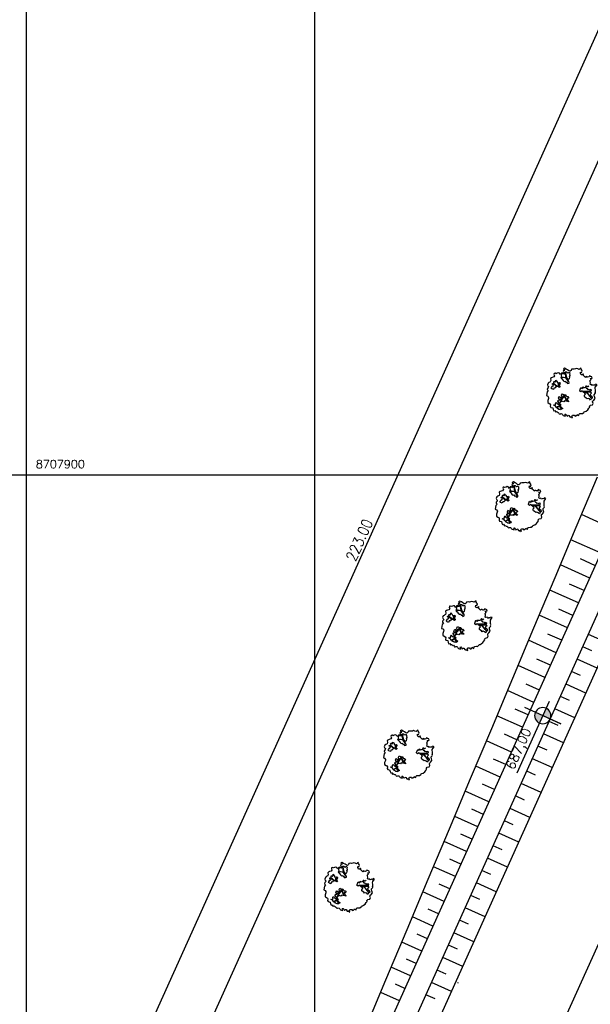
# Model space of a CAD drawing. Header units: millimetres. Extents: x 196436 to 199900, y 8705373 to 8708636.
# Tile 228 of 238: x 199146 to 199251, y 8707803 to 8707983. Entities that reach past the tile are written whole.
import ezdxf
from ezdxf.enums import TextEntityAlignment as Align

# ---------------------------------------------------------------- set-up
doc = ezdxf.new("R2010")
doc.units = ezdxf.units.MM
doc.header["$LTSCALE"] = 5
for name, color, linetype in [('$CURVAS2', 40, 'Continuous'), ('-CHICANA', 4, 'Continuous'), ('ARVORE', 102, 'Continuous'), ('CERCA', 3, 'CERCA_LINE'), ('DIM', 7, 'Continuous'), ('LAGOA', 3, 'Continuous'), ('MALHA', 9, 'Continuous'), ('TER-BERMA', 4, 'Continuous'), ('TER-OFFSET', 3, 'Continuous'), ('TER-OFFSET-LINHA', 7, 'Continuous'), ('TXT_COORD', 3, 'Continuous'), ('Vp', 2, 'Continuous')]:
    doc.layers.add(name, color=color, linetype=linetype)
doc.styles.add('GEOSIS', font='ROMANS.SHX')
doc.styles.add('ROMANS', font='romans.shx', dxfattribs={"width": 0.85})
doc.linetypes.add('CERCA_LINE', pattern='A,0.5,-0.2,["X",Standard,S=0.1,R=0,X=-0.1,Y=-0.05],-0.25', length=0.95)
doc.dimstyles.new('COTA-500-EXTERNA', dxfattribs={"dimtxt": 2, "dimasz": 1.5, "dimexe": 0, "dimexo": 3, "dimgap": 0.5, "dimtad": 1, "dimzin": 4, "dimdsep": 46, "dimtxsty": 'ROMANS', "dimblk1": 'DOT1', "dimblk2": 'DOT1', "dimsah": 1, "dimcen": 0.2, "dimclrd": 256, "dimclre": 256, "dimclrt": 2, "dimadec": 0, "dimazin": 0, "dimtfac": 1, "dimtix": 1, "dimtmove": 2, "dimatfit": 3, "dimldrblk": 'DOT1', "dimfxl": 0, "dimtvp": 0.025, "dimtolj": 1, "dimtzin": 4, "dimlwd": -1, "dimlwe": -1, "dimarcsym": 0})

# ---------------------------------------------------------------- blocks, each defined once
blk = doc.blocks.new('A$C55C26645')
h = blk.add_hatch(color=2)
h.paths.add_polyline_path([(68.5, 12.7), (68.5, 21.5), (59.7, 21.5, 0.414214)])
h.paths.add_polyline_path([(68.5, 30.3), (68.5, 21.5), (77.3, 21.5, 0.414214)])
at = {"color": 7, "linetype": 'Continuous'}
blk.add_line((85.4, 21.5), (0, 21.5), dxfattribs=at)
blk.add_lwpolyline([(68.5, 21.5), (68.5, 42.9), (68.5, 0)], dxfattribs=at)
blk.add_circle((68.5, 21.5), 8.8, dxfattribs=at)
at = {"color": 3, "style": 'ROMANS'}
blk.add_attdef('226,00', (1.6, 25.8), '', height=10, dxfattribs=at)
blk = doc.blocks.new('DOT1')
for q in [(0, 3.36), (0, -3.36)]:
    blk.add_line((0, 0), q)
at = {"linetype": 'ByBlock'}
blk.add_line((0, 0), (-1.2, 0), dxfattribs=at)
at = {"color": 0, "linetype": 'ByBlock', "const_width": 0.36}
blk.add_lwpolyline([(-0.18, 0, 1), (0.18, 0, 1)], format="xyb", close=True, dxfattribs=at)
blk = doc.blocks.new('*D76')
at = {"layer": 'Defpoints', "color": 0}
for p in [(199291.74, 8707972.7), (199163.75, 8707785.77), (199200.13, 8707769.38)]:
    blk.add_point(p, dxfattribs=at)
at = {"layer": 'DIM'}
for p, q in [((199289, 8707973.93), (199255.36, 8707989.09)), ((199254.74, 8707987.72), (199164.37, 8707787.14)), ((199197.4, 8707770.61), (199163.75, 8707785.77))]:
    blk.add_line(p, q, dxfattribs=at)
at = {"layer": 'DIM', "xscale": 1.5, "yscale": 1.5, "zscale": 1.5}
for p, rotation in [((199255.36, 8707989.09), 65.74589537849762), ((199163.75, 8707785.77), 245.7458953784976)]:
    blk.add_blockref('DOT1', p, dxfattribs=dict(at, rotation=rotation))
at = {"layer": 'DIM', "color": 2, "insert": (199208.19, 8707888.05), "char_height": 2, "attachment_point": 5, "rotation": 65.7459, "style": 'ROMANS'}
blk.add_mtext('\\A1;223.00', dxfattribs=at)
blk = doc.blocks.new('*D81')
at = {"layer": 'Defpoints', "color": 0}
for p in [(199629.98, 8707853.2, -1), (199160.46, 8707754.35, -1), (199553.97, 8707587.89), (199556.52, 8707575.91, -1), (199556.52, 8707575.91, -1)]:
    blk.add_point(p, dxfattribs=at)
at = {"layer": 'DIM'}
blk.add_arc((199556.52, 8707575.91), 12.25, 82.1817, 148.7264, dxfattribs=at)
at = {"layer": 'DIM', "xscale": 1.5, "yscale": 1.5, "zscale": 1.5}
for p, rotation in [((199559.66, 8707587.75), 348.6719272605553), ((199545.35, 8707580.94), 242.2361372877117)]:
    blk.add_blockref('DOT1', p, dxfattribs=dict(at, rotation=rotation))
at = {"layer": 'DIM', "color": 2, "insert": (199550.61, 8707588.32), "char_height": 2, "attachment_point": 5, "rotation": 25.454, "style": 'ROMANS'}
blk.add_mtext('\\A1;81°', dxfattribs=at)
blk = doc.blocks.new('*D86')
at = {"layer": 'Defpoints', "color": 0}
for p in [(199276.71, 8708012.37, -1), (199276.71, 8708012.37, -1), (199278.88, 8707990.79), (199629.98, 8707853.2, -1), (199160.46, 8707754.35, -1)]:
    blk.add_point(p, dxfattribs=at)
at = {"layer": 'DIM'}
blk.add_arc((199276.71, 8708012.37), 21.69, 249.7088, 331.783, dxfattribs=at)
at = {"layer": 'DIM', "xscale": 1.5, "yscale": 1.5, "zscale": 1.5}
for p, rotation in [((199296.49, 8708003.46), 63.76443569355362), ((199267.8, 8707992.6), 157.7273550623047)]:
    blk.add_blockref('DOT1', p, dxfattribs=dict(at, rotation=rotation))
at = {"layer": 'DIM', "color": 2, "insert": (199283.86, 8707993.49), "char_height": 2, "attachment_point": 5, "rotation": 20.7459, "style": 'ROMANS'}
blk.add_mtext('\\A1;90°', dxfattribs=at)
blk = doc.blocks.new('*D87')
at = {"layer": 'Defpoints', "color": 0}
for p in [(199276.71, 8708012.37, -1), (199175.31, 8707765.04), (199160.46, 8707754.35, -1), (199160.46, 8707754.35, -1), (199556.52, 8707575.91, -1)]:
    blk.add_point(p, dxfattribs=at)
at = {"layer": 'DIM'}
blk.add_arc((199160.46, 8707754.35), 18.3, 340.4437, 61.0481, dxfattribs=at)
at = {"layer": 'DIM', "xscale": 1.5, "yscale": 1.5, "zscale": 1.5}
for p, rotation in [((199167.98, 8707771.04), 153.3969975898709), ((199177.14, 8707746.83), 248.0947931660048)]:
    blk.add_blockref('DOT1', p, dxfattribs=dict(at, rotation=rotation))
at = {"layer": 'DIM', "color": 2, "insert": (199178.97, 8707761.37), "char_height": 2, "attachment_point": 5, "rotation": 290.7459, "style": 'ROMANS'}
blk.add_mtext('\\A1;90°', dxfattribs=at)
blk = doc.blocks.new('ARVORE6')
for points in [[(-1.78, 2.18), (-1.87, 2.12), (-1.86, 2.06), (-1.96, 2), (-2.05, 1.97), (-2.08, 1.89), (-2.06, 1.79), (-2.1, 1.68), (-2.19, 1.63), (-2.27, 1.6), (-2.33, 1.57), (-2.45, 1.36), (-2.33, 1.3), (-2.23, 1.35), (-2.22, 1.26), (-2.33, 1.2), (-2.41, 1.18), (-2.5, 1.15), (-2.45, 1.07), (-2.41, 1.02), (-2.44, 0.93), (-2.62, 0.85), (-2.67, 0.79), (-2.68, 0.7), (-2.63, 0.68), (-2.63, 0.68), (-2.72, 0.62), (-2.77, 0.64), (-2.8, 0.64), (-2.76, 0.56), (-2.6, 0.57), (-2.52, 0.53), (-2.52, 0.45), (-2.55, 0.3), (-2.67, 0.25), (-2.67, 0.14), (-2.62, 0.04), (-2.54, -0.02), (-2.64, -0.1), (-2.71, -0.18), (-2.55, -0.26), (-2.51, -0.35), (-2.52, -0.52), (-2.56, -0.64), (-2.47, -0.83), (-2.4, -0.89), (-2.4, -0.98), (-2.37, -1.12), (-2.27, -1.33), (-2.13, -1.49), (-2.01, -1.61), (-1.91, -1.6), (-1.82, -1.73), (-1.82, -1.97), (-1.67, -2.08), (-1.49, -2.07), (-1.39, -2.11), (-1.32, -2.23), (-1.16, -2.42), (-0.93, -2.41), (-0.86, -2.4), (-0.72, -2.42), (-0.63, -2.56), (-0.57, -2.61), (-0.47, -2.6), (-0.42, -2.64), (-0.31, -2.66), (-0.21, -2.67), (-0.05, -2.69), (0.08, -2.72), (0.33, -2.98), (0.41, -2.85), (0.29, -2.74), (0.37, -2.7), (0.37, -2.57), (0.35, -2.45), (0.49, -2.41), (0.48, -2.27), (0.55, -2.2), (0.71, -2.27), (0.86, -2.29), (0.93, -2.24), (1.05, -2.42), (1.2, -2.34), (1.2, -2.58), (1.34, -2.57), (1.43, -2.44), (1.51, -2.34), (1.36, -2.24), (1.43, -2.14), (1.39, -2.09), (1.47, -2.01), (1.5, -1.96), (1.43, -1.84), (1.5, -1.8), (1.6, -1.74), (1.69, -1.67), (1.78, -1.64), (1.8, -1.74), (1.86, -1.66), (1.81, -1.55), (1.82, -1.42), (1.99, -1.37), (2.13, -1.42), (2.06, -1.53), (2.22, -1.64), (2.33, -1.61), (2.46, -1.55), (2.59, -1.56), (2.55, -1.46), (2.48, -1.32), (2.56, -1.2), (2.63, -1.06), (2.62, -0.92), (2.62, -0.78), (2.67, -0.66), (2.68, -0.46), (2.57, -0.39), (2.51, -0.26), (2.59, -0.13), (2.7, -0.02), (2.83, 0.11), (2.96, 0.28), (2.92, 0.43), (2.91, 0.44), (2.81, 0.32), (2.7, 0.39), (2.73, 0.48), (2.68, 0.53), (2.6, 0.48), (2.4, 0.45), (2.42, 0.58), (2.5, 0.64), (2.48, 0.76), (2.34, 0.89), (2.54, 0.99), (2.59, 1.1), (2.57, 1.23), (2.55, 1.36), (2.62, 1.47), (2.63, 1.57), (2.5, 1.63), (2.35, 1.59), (2.24, 1.71), (2.23, 1.89), (2.21, 1.98), (2.15, 2.13), (1.92, 2.14), (1.79, 2.22), (1.77, 2.29), (1.73, 2.39), (1.69, 2.5), (1.51, 2.62), (1.35, 2.59), (1.28, 2.53), (1.19, 2.58), (1.11, 2.69), (0.99, 2.74), (0.84, 2.66), (0.73, 2.81), (0.32, 2.98), (0.23, 2.85), (0.07, 2.78), (-0.06, 2.82), (-0.27, 2.96), (-0.48, 3), (-0.62, 2.87), (-0.7, 2.78), (-0.82, 2.74), (-0.98, 2.81), (-1.11, 2.78), (-1.2, 2.57), (-1.42, 2.56), (-1.58, 2.52), (-1.57, 2.41), (-1.77, 2.34), (-1.73, 2.23), (-1.75, 2.2)], [(-0.88, 2.44), (-0.95, 2.35), (-0.87, 2.29), (-0.92, 2.24), (-0.88, 2.15), (-0.78, 2.14), (-0.74, 2.15), (-0.67, 2.08), (-0.7, 2.02), (-0.8, 1.98), (-0.92, 1.89), (-0.95, 1.77), (-0.81, 1.75), (-0.7, 1.77), (-0.59, 1.82), (-0.46, 1.77), (-0.51, 1.71), (-0.49, 1.63), (-0.34, 1.66), (-0.27, 1.68), (-0.09, 1.52), (-0.27, 1.42), (-0.32, 1.37), (-0.18, 1.25), (0, 1.26), (0.14, 1.15), (0.04, 1.02), (-0.03, 0.86), (-0.02, 0.8), (-0.17, 0.76), (-0.27, 0.72), (-0.29, 0.58), (-0.48, 0.53), (-0.51, 0.64), (-0.48, 0.74), (-0.6, 0.74), (-0.74, 0.68), (-0.83, 0.62), (-0.91, 0.65), (-0.75, 0.84), (-0.75, 0.9), (-0.78, 0.97), (-0.71, 1.09), (-0.8, 1.19), (-0.68, 1.38), (-0.8, 1.61), (-0.8, 1.69), (-0.88, 1.7), (-0.97, 1.64), (-1.06, 1.59), (-1.12, 1.63), (-1.14, 1.67), (-1.32, 1.64), (-1.38, 1.57), (-1.51, 1.46), (-1.51, 1.46), (-1.56, 1.55), (-1.56, 1.63), (-1.61, 1.7), (-1.56, 1.82), (-1.53, 1.91), (-1.43, 1.98), (-1.4, 2.07), (-1.26, 2.08), (-1.21, 2.2), (-1.1, 2.21), (-0.99, 2.32), (-0.95, 2.39)], [(1.21, 2.06), (1.32, 1.92), (1.4, 1.99), (1.43, 2.02), (1.55, 2.02), (1.51, 1.88), (1.59, 1.85), (1.69, 1.84), (1.75, 1.77), (1.61, 1.68), (1.7, 1.6), (1.85, 1.57), (1.72, 1.47), (1.62, 1.45), (1.48, 1.42), (1.48, 1.18), (1.36, 1.16), (1.19, 1.3), (1.2, 1.31), (1.09, 1.3), (1.07, 1.23), (0.97, 1.25), (0.92, 1.33), (1.11, 1.55), (1.06, 1.66), (1.03, 1.75), (0.96, 1.81), (0.99, 1.96), (0.83, 2.05), (0.94, 2.19), (0.97, 2.22), (1.05, 2.28), (1.1, 2.22), (1.25, 2.06), (1.28, 2.03)], [(-0.91, 1.69), (-1.13, 1.76), (-1.24, 2.14), (-1.27, 2.14), (-1.18, 1.78), (-1.57, 1.66), (-1.57, 1.63), (-1.12, 1.73), (-0.99, 1.67)], [(-1.27, 1.75), (-1.25, 1.72), (-1.3, 1.74)], [(-1.06, 1.74), (-1.06, 1.72), (-1.01, 1.73)], [(0, 0.91), (-0.4, 1.34), (-0.4, 1.68), (-0.44, 1.68), (-0.45, 1.4), (-0.8, 1.64), (-0.81, 1.61), (-0.48, 1.35), (-0.18, 0.98), (-0.75, 0.89), (-0.75, 0.86), (-0.15, 0.91), (-0.07, 0.81)], [(-0.51, 1.38), (-0.49, 1.43)], [(-0.35, 1.21), (-0.32, 1.26), (-0.39, 1.24)], [(1.17, 1.62), (1.07, 1.45), (1.49, 1.26), (1.49, 1.24), (1.03, 1.41), (0.94, 1.3)], [(1.07, 1.61), (1.51, 1.9), (1.55, 1.88), (1.16, 1.57)], [(1.11, 1.63), (1.17, 1.6), (1.14, 1.67), (1.22, 1.64), (1.22, 1.69)], [(1.17, 1.41), (1.13, 1.38), (1.18, 1.41), (1.18, 1.35)], [(1.34, 1.8), (1.41, 1.76), (1.41, 1.82)], [(-0.49, 0.94), (-0.49, 0.89), (-0.53, 0.92)], [(-0.22, 1), (-0.25, 0.91), (-0.29, 0.97), (-0.29, 0.92)], [(-0.23, 1.06), (-0.18, 1.12), (-0.27, 1.1)], [(-0.09, 0.88), (-0.05, 0.95), (-0.13, 0.9), (-0.09, 0.99)], [(1.35, 0.46), (1.31, 0.36), (1.17, 0.31), (1.19, 0.12), (1.23, 0.12), (1.35, 0.12), (1.61, 0.22), (1.69, 0.16), (1.65, 0.07), (1.7, -0.02), (1.84, -0.09), (1.93, -0.07), (2.01, -0.17), (2.19, -0.18), (2.26, -0.21), (2.39, -0.13), (2.33, 0.05), (2.47, 0.12), (2.51, 0.31), (2.33, 0.5), (2.42, 0.64), (2.36, 0.77), (2.27, 0.83), (2.12, 0.82), (2.02, 0.94), (1.83, 0.86), (1.8, 0.82), (1.62, 0.74), (1.48, 0.64), (1.48, 0.48), (1.33, 0.48), (1.32, 0.31)], [(1.38, 0.16), (1.81, 0.34), (1.96, 0.66), (1.97, 0.94), (1.97, 0.62), (1.88, 0.35), (2.44, 0.3), (1.88, 0.29), (1.7, 0.18)], [(1.47, 0.19), (1.51, 0.17), (1.52, 0.22), (1.55, 0.21), (1.61, 0.25), (1.71, 0.21)], [(1.78, 0.32), (1.84, 0.28), (1.77, 0.29)], [(1.88, 0.47), (1.93, 0.45), (1.88, 0.43), (1.91, 0.4), (1.85, 0.38)], [(1.98, 0.34), (1.98, 0.28), (2.02, 0.34)], [(0.19, -1.76), (0.02, -1.82), (0.05, -1.9), (0, -1.95), (-0.03, -1.97), (-0.07, -2.06), (-0.05, -2.11), (-0.03, -2.18), (-0.17, -2.19), (-0.25, -2.1), (-0.38, -2.11), (-0.49, -2.16), (-0.53, -2.05), (-0.56, -2.02), (-0.66, -1.97), (-0.77, -2.06), (-0.84, -2.13), (-1.03, -2.13), (-1.06, -2.11), (-1.07, -2.02), (-1.11, -1.99), (-1.25, -1.88), (-1.09, -1.77), (-1, -1.63), (-1.02, -1.52), (-0.91, -1.45), (-0.76, -1.31), (-0.7, -1.28), (-0.54, -1.31), (-0.45, -1.44), (-0.34, -1.39), (-0.2, -1.28), (0, -1.15), (-0.09, -0.96), (0.07, -0.87), (0.11, -0.89), (0.41, -1.08), (0.32, -1.14), (0.26, -1.19), (0.28, -1.24), (0.43, -1.31), (0.32, -1.38), (0.37, -1.96), (0.39, -2), (0.31, -1.87), (0.43, -1.76), (0.43, -1.68), (0.36, -1.63), (0.21, -1.68), (0.12, -1.73)], [(-0.77, -1.87), (-1.1, -2.03), (-0.78, -1.91), (-0.7, -2.04), (-0.73, -1.88)], [(-0.19, -1.31), (-0.25, -1.56), (-0.84, -1.91), (-0.27, -1.66), (-0.33, -2.11), (-0.26, -2.1), (-0.05, -1.15)], [(-0.27, -1.58), (-0.28, -1.66), (-0.33, -1.61), (-0.35, -1.67), (-0.39, -1.65), (-0.41, -1.68)], [(-0.29, -1.96), (-0.24, -1.98), (-0.31, -2.01)], [(-0.27, -1.74), (-0.21, -1.78), (-0.29, -1.83)], [(-0.21, -1.55), (-0.16, -1.58), (-0.24, -1.57)], [(-0.18, -1.24), (-0.1, -1.25), (-0.18, -1.29), (-0.1, -1.33), (-0.18, -1.35), (-0.1, -1.41)]]:
    blk.add_lwpolyline(points)

msp = doc.modelspace()

# ---------------------------------------------------------------- linework, layer by layer
at = {"layer": '$CURVAS2'}
msp.add_polyline3d([(199226.282, 8707806.898, 701.681), (199226.271, 8707806.865, 701.681), (199226.304, 8707806.869, 701.681), (199226.312, 8707806.908, 701.681), (199226.282, 8707806.898, 701.681)], dxfattribs=at)
at = {"layer": '-CHICANA'}
msp.add_line((199238.487, 8707783.908, 1), (199316.536, 8707957.137, 1), dxfattribs=at)
at = {"layer": 'CERCA', "color": 2, "ltscale": 2}
msp.add_line((199160.458, 8707754.352), (199276.71, 8708012.372), dxfattribs=at)
at = {"layer": 'MALHA'}
for p, q in [((199200, 8708300), (199200, 8706900)), ((199200, 8708300), (199200, 8706900)), ((199000, 8707900), (199900, 8707900))]:
    msp.add_line(p, q, dxfattribs=at)
at = {"layer": 'TER-BERMA', "elevation": 1}
for points in [[(199367.412, 8707938.602), (199275.807, 8707735.286), (199200.134, 8707769.381), (199291.738, 8707972.697)], [(199362.122, 8707936.598), (199273.804, 8707740.576), (199205.424, 8707771.384), (199293.742, 8707967.407)]]:
    msp.add_lwpolyline(points, close=True, dxfattribs=at)
at = {"layer": 'TER-OFFSET', "elevation": 1}
msp.add_lwpolyline([(199356.832, 8707934.594), (199271.8, 8707745.866), (199210.714, 8707773.388), (199295.746, 8707962.117)], close=True, dxfattribs=at)
at = {"layer": 'TER-OFFSET'}
msp.add_lwpolyline([(199209.203, 8707798.199), (199213.08, 8707807.42), (199216.956, 8707816.642), (199220.833, 8707825.863), (199224.709, 8707835.085), (199228.586, 8707844.307), (199232.462, 8707853.528), (199236.337, 8707862.75), (199240.213, 8707871.972), (199244.09, 8707881.194), (199247.967, 8707890.415), (199251.842, 8707899.637)], dxfattribs=at)
at = {"layer": 'TER-OFFSET-LINHA'}
for p, q in [((199253.846, 8707869.12, 34.681), (199250.199, 8707870.763, 34.681)), ((199250.824, 8707867.74, 34.681), (199249.172, 8707868.484, 34.681)), ((199251.792, 8707864.561, 34.681), (199248.145, 8707866.205, 34.681)), ((199248.738, 8707863.195, 34.681), (199247.118, 8707863.925, 34.681)), ((199249.738, 8707860.003, 34.681), (199246.091, 8707861.646, 34.681)), ((199246.717, 8707858.622, 34.681), (199245.064, 8707859.367, 34.681)), ((199247.684, 8707855.444, 34.681), (199244.037, 8707857.087, 34.681)), ((199244.631, 8707854.078, 34.681), (199243.01, 8707854.808, 34.681)), ((199245.63, 8707850.885, 34.681), (199241.983, 8707852.529, 34.681)), ((199242.609, 8707849.505, 34.681), (199240.956, 8707850.249, 34.681)), ((199243.576, 8707846.327, 34.681), (199239.93, 8707847.97, 34.681)), ((199240.523, 8707844.961, 34.681), (199238.903, 8707845.691, 34.681)), ((199241.523, 8707841.768, 34.681), (199237.876, 8707843.411, 34.681)), ((199238.501, 8707840.388, 34.681), (199236.849, 8707841.132, 34.681)), ((199239.469, 8707837.209, 34.681), (199235.822, 8707838.853, 34.681)), ((199236.415, 8707835.843, 34.681), (199234.795, 8707836.573, 34.681)), ((199237.415, 8707832.651, 34.681), (199233.768, 8707834.294, 34.681)), ((199234.393, 8707831.27, 34.681), (199232.741, 8707832.015, 34.681)), ((199235.361, 8707828.092, 34.681), (199231.714, 8707829.735, 34.681)), ((199232.307, 8707826.726, 34.681), (199230.687, 8707827.456, 34.681)), ((199233.307, 8707823.534, 34.681), (199229.66, 8707825.177, 34.681)), ((199230.285, 8707822.153, 34.681), (199228.633, 8707822.897, 34.681)), ((199231.253, 8707818.975, 34.681), (199227.606, 8707820.618, 34.681)), ((199228.199, 8707817.609, 34.681), (199226.579, 8707818.339, 34.681)), ((199229.199, 8707814.416, 34.681), (199225.552, 8707816.059, 34.681)), ((199226.177, 8707813.036, 34.681), (199224.525, 8707813.78, 34.681)), ((199227.145, 8707809.858, 34.681), (199223.498, 8707811.501, 34.681)), ((199224.091, 8707808.491, 34.681), (199222.471, 8707809.221, 34.681)), ((199225.091, 8707805.299, 34.681), (199221.444, 8707806.942, 34.681)), ((199222.07, 8707803.918, 34.681), (199220.417, 8707804.663, 34.681))]:
    msp.add_line(p, q, dxfattribs=at)
at = {"layer": 'TER-OFFSET-LINHA', "flags": 128}
for points in [[(199254.562, 8707890.185), (199248.936, 8707892.72)], [(199252.509, 8707885.627), (199246.997, 8707888.11)], [(199250.455, 8707881.068), (199245.059, 8707883.499)], [(199251.482, 8707883.347), (199248.755, 8707884.576)], [(199249.428, 8707878.789), (199246.759, 8707879.991)], [(199248.401, 8707876.509), (199243.121, 8707878.888)], [(199246.347, 8707871.951), (199241.182, 8707874.277)], [(199247.374, 8707874.23), (199244.763, 8707875.406)], [(199245.32, 8707869.671), (199242.767, 8707870.822)], [(199244.293, 8707867.392), (199239.244, 8707869.667)], [(199243.266, 8707865.113), (199240.77, 8707866.237)], [(199242.239, 8707862.833), (199237.306, 8707865.056)], [(199241.212, 8707860.554), (199238.774, 8707861.652)], [(199240.185, 8707858.275), (199235.368, 8707860.445)], [(199239.158, 8707855.995), (199236.779, 8707857.067)], [(199238.131, 8707853.716), (199233.431, 8707855.834)], [(199236.077, 8707849.157), (199231.493, 8707851.223)], [(199237.104, 8707851.437), (199234.783, 8707852.482)], [(199235.05, 8707846.878), (199232.787, 8707847.898)], [(199234.023, 8707844.599), (199229.555, 8707846.612)], [(199231.969, 8707840.04), (199227.616, 8707842.001)], [(199232.996, 8707842.319), (199230.791, 8707843.313)], [(199230.942, 8707837.761), (199228.795, 8707838.728)], [(199229.915, 8707835.481), (199225.678, 8707837.39)], [(199227.862, 8707830.923), (199223.74, 8707832.78)], [(199228.888, 8707833.202), (199226.799, 8707834.143)], [(199226.835, 8707828.643), (199224.803, 8707829.559)], [(199225.808, 8707826.364), (199221.802, 8707828.169)], [(199224.781, 8707824.085), (199222.807, 8707824.974)], [(199223.754, 8707821.805), (199219.864, 8707823.558)], [(199222.727, 8707819.526), (199220.811, 8707820.389)], [(199221.7, 8707817.247), (199217.925, 8707818.947)], [(199220.673, 8707814.967), (199218.815, 8707815.804)], [(199219.646, 8707812.688), (199215.987, 8707814.336)], [(199218.619, 8707810.409), (199216.818, 8707811.22)], [(199217.592, 8707808.129), (199214.049, 8707809.726)], [(199216.565, 8707805.85), (199214.822, 8707806.635)], [(199215.538, 8707803.571), (199212.111, 8707805.115)]]:
    msp.add_lwpolyline(points, dxfattribs=at)
at = {"layer": 'Vp'}
msp.add_lwpolyline([(199147.166, 8708065.042), (199775.174, 8708065.042), (199775.174, 8707511.042), (199147.166, 8707511.042)], close=True, dxfattribs=at)

# ---------------------------------------------------------------- block references
at = {"layer": 'ARVORE', "xscale": 1.593144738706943, "yscale": 1.593144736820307, "zscale": 1.593144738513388, "rotation": 101.9986187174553}
for p in [(199247.257, 8707915.022, 1), (199237.864, 8707894.175, 1), (199228.025, 8707872.337, 1), (199217.354, 8707848.654, 1), (199206.429, 8707824.405, 1)]:
    msp.add_blockref('ARVORE6', p, dxfattribs=at)
at = {"layer": 'LAGOA'}
ref = msp.add_blockref('A$C55C26645', (199233.773, 8707846.809), dxfattribs=dict(at, xscale=-0.1687499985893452, yscale=0.168749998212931, zscale=0.1687499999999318, rotation=245.7458953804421))
ref.add_attrib('226,00', '687,00', (199236.513, 8707845.82), dxfattribs={"layer": '0', "color": 3, "height": 1.6875, "rotation": 65.7459, "style": 'ROMANS'})

# ---------------------------------------------------------------- texts
at = {"layer": 'TXT_COORD', "style": 'GEOSIS'}
msp.add_text('8707900', height=1.5, dxfattribs=at).set_placement((199157.872, 8707900.771), align=Align.BOTTOM_RIGHT)

# ---------------------------------------------------------------- dimensions: what is measured, and where the dimension line sits
at = {"layer": 'DIM'}
for base, line1, line2, picture, middle in [((199278.882, 8707990.79), ((199276.71, 8708012.372), (199629.982, 8707853.205)), ((199160.458, 8707754.352), (199276.71, 8708012.372)), '*D86', (199283.862, 8707993.49, 1)), ((199175.31, 8707765.043), ((199160.458, 8707754.352), (199276.71, 8708012.372)), ((199160.458, 8707754.352), (199556.52, 8707575.905)), '*D87', (199178.974, 8707761.366, 1)), ((199553.968, 8707587.887), ((199556.52, 8707575.905), (199629.982, 8707853.205)), ((199160.458, 8707754.352), (199556.52, 8707575.905)), '*D81', (199550.61, 8707588.321, 1))]:
    dim = msp.add_angular_dim_2l(base=base, line1=line1, line2=line2, dimstyle='COTA-500-EXTERNA', dxfattribs=at)
    dim.commit()
    dim.dimension.update_dxf_attribs({"geometry": picture, "text_midpoint": middle})
dim = msp.add_linear_dim(base=(199163.752, 8707785.773, 1), p1=(199291.738, 8707972.697, 1), p2=(199200.134, 8707769.381, 1), angle=65.7459, dimstyle='COTA-500-EXTERNA', dxfattribs=at)
dim.commit()
dim.dimension.update_dxf_attribs({"geometry": '*D76', "text_midpoint": (199208.186, 8707888.047, 1)})

doc.saveas('drawing.dxf')
